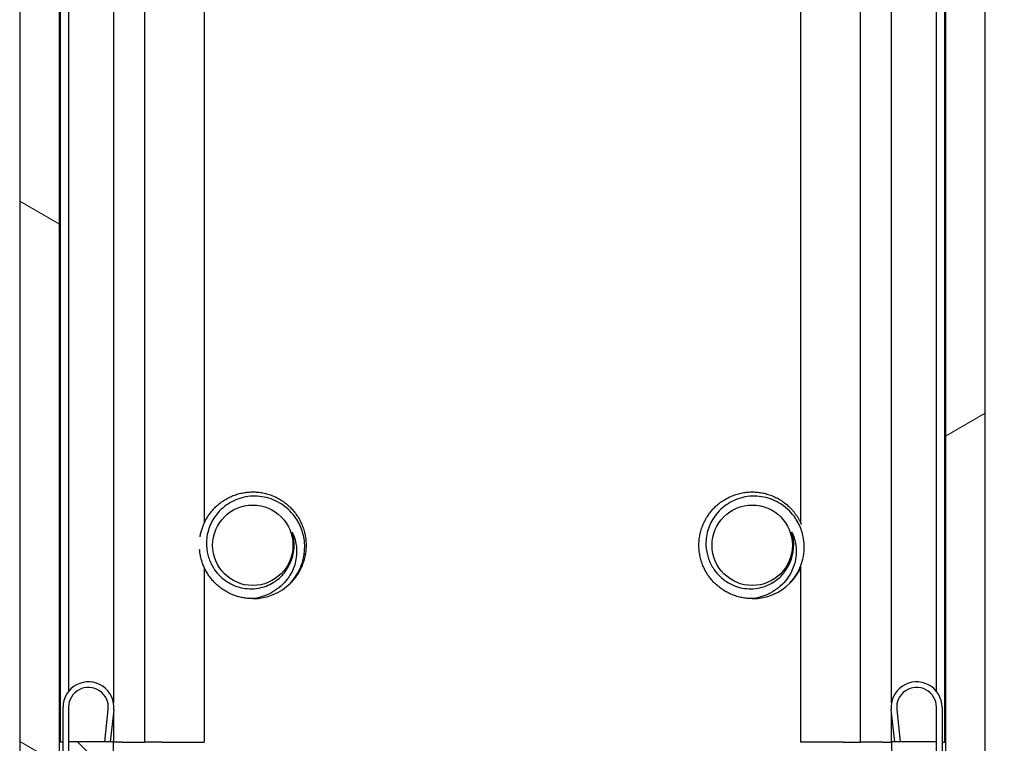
# Model space of a CAD drawing. Header units: millimetres. Extents: x 56 to 1798, y 64 to 1375.
# Tile 39 of 71: x 965 to 1009, y 470 to 502. Entities that reach past the tile are written whole.
import ezdxf

# ---------------------------------------------------------------- set-up
doc = ezdxf.new("R2010")
doc.units = ezdxf.units.MM
doc.header["$LTSCALE"] = 6.666667
for name, color, linetype, lineweight in [('Dimension (ANSI)', 7, 'Continuous', 25), ('Hatch (ANSI)', 7, 'Continuous', 18), ('Visible (ANSI)', 7, 'Continuous', 25)]:
    doc.layers.add(name, color=color, linetype=linetype, lineweight=lineweight)
doc.styles.add('Note Text (ANSI)', font='tahoma.ttf')
doc.dimstyles.new('Default - mm (ANSI)', dxfattribs={"dimscale": 6.666667, "dimtxt": 1.75, "dimasz": 1.5, "dimexe": 2, "dimexo": 1, "dimgap": 0.8, "dimtad": 0, "dimtih": 1, "dimtoh": 1, "dimrnd": 1e-08, "dimzin": 0, "dimdsep": 46, "dimtxsty": 'Note Text (ANSI)', "dimblk": 'Filled-2', "dimcen": 0.09, "dimdle": 10, "dimclrd": 256, "dimclre": 256, "dimclrt": 256, "dimadec": 1, "dimazin": 0, "dimtfac": 1.741714, "dimtofl": 0, "dimtmove": 0, "dimatfit": 3, "dimldrblk": 'Filled-1', "dimfxl": 1, "dimtolj": 1, "dimtzin": 0, "dimlwd": -1, "dimlwe": -1, "dimarcsym": 0})

# ---------------------------------------------------------------- blocks, each defined once
blk = doc.blocks.new('Filled-2')
at = {"color": 0}
for p, q in [((0, 0), (-1, 0.1667)), ((-1, 0.1667), (-1, -0.1667)), ((-1, 0), (0, 0)), ((-1, -0.1667), (0, 0))]:
    blk.add_line(p, q, dxfattribs=at)
at = {"color": 0, "flags": 128}
blk.add_lwpolyline([(-1, -0.1667), (0, 0), (-1, 0.1667), (-1, -0.1667)], dxfattribs=at)
at = {"color": 0}
blk.add_solid([(-1, -0.1667), (0, 0), (-1, 0.1667), (-1, -0.1667)], dxfattribs=at)
blk = doc.blocks.new('*D11')
at = {"layer": 'Defpoints', "color": 0, "transparency": 16777216}
for p in [(1000.07, 1008.663), (1095.216, 1008.663), (1000.07, 456.233)]:
    blk.add_point(p, dxfattribs=at)
at = {"layer": 'Dimension (ANSI)', "transparency": 16777216}
for p, q in [((1006.736, 1008.663), (1108.549, 1008.663)), ((1095.216, 998.663), (1095.216, 756.822)), ((1095.216, 466.233), (1095.216, 708.073)), ((1006.736, 456.233), (1108.549, 456.233))]:
    blk.add_line(p, q, dxfattribs=at)
at = {"layer": 'Dimension (ANSI)', "transparency": 16777216, "xscale": 10, "yscale": 10, "zscale": 10}
for p, rotation in [((1095.216, 1008.663), 90), ((1095.216, 456.233), 270)]:
    blk.add_blockref('Filled-2', p, dxfattribs=dict(at, rotation=rotation))
at = {"layer": 'Dimension (ANSI)', "transparency": 16777216, "char_height": 11.66667, "attachment_point": 5, "style": 'Note Text (ANSI)'}
for s, insert in [('\\A1; 552.43 mm', (1095.216, 743.857)), ('\\A1;[21.749 in]', (1095.216, 719.483))]:
    blk.add_mtext(s, dxfattribs=dict(at, insert=insert))
blk = doc.blocks.new('Filled-1')
at = {"color": 0}
for p, q in [((0, 0), (-1, 0.3333)), ((-1, 0.3333), (-1, -0.3333)), ((-1, 0), (0, 0)), ((-1, -0.3333), (0, 0))]:
    blk.add_line(p, q, dxfattribs=at)
at = {"color": 0, "flags": 128}
blk.add_lwpolyline([(-1, -0.3333), (0, 0), (-1, 0.3333), (-1, -0.3333)], dxfattribs=at)
at = {"color": 0}
blk.add_solid([(-1, -0.3333), (0, 0), (-1, 0.3333), (-1, -0.3333)], dxfattribs=at)

msp = doc.modelspace()

# ---------------------------------------------------------------- hatches: boundary and pattern name
at = {"layer": 'Hatch (ANSI)'}
h = msp.add_hatch(dxfattribs=at)
h.set_pattern_fill('ANSI31', color=256, scale=169.333333, angle=105, style=0)
h.set_pattern_definition([(150, (0, 0), (-10.58333, -18.33087), [])])
h.paths.add_polyline_path([(964.6909, 460.1469), (966.4943, 460.1469), (966.4943, 1004.7483), (964.6909, 1004.7483)])
h = msp.add_hatch(dxfattribs=at)
h.set_pattern_fill('ANSI31', color=256, scale=169.333333, angle=-15, style=0)
h.set_pattern_definition([(30, (0, 0), (-10.58333, 18.33087), [])])
h.paths.add_polyline_path([(1008.3789, 1004.7483), (1006.5755, 1004.7483), (1006.5755, 460.1469), (1008.3789, 460.1469)])
h = msp.add_hatch(dxfattribs=at)
h.set_pattern_fill('ANSI31', color=256, scale=169.333333, angle=90, style=0)
h.set_pattern_definition([(135, (0, 0), (-14.9671, -14.9671), [])])
edge = h.paths.add_edge_path()
edge.add_line((964.6909, 459.4076), (964.6909, 453.0576))
edge.add_line((964.6909, 453.0576), (1008.3789, 453.0576))
edge.add_line((1008.3789, 453.0576), (1008.3789, 459.4076))
edge.add_line((1008.3789, 459.4076), (1006.5499, 459.4076))
edge.add_line((1006.5499, 459.4076), (1006.5499, 460.6776))
edge.add_line((1006.5499, 460.6776), (1006.1689, 460.6776))
edge.add_line((1006.1689, 460.6776), (1006.1689, 469.5676))
edge.add_line((1006.1689, 469.5676), (1004.1369, 469.5676))
edge.add_line((1004.1369, 469.5676), (1004.1369, 462.0689))
edge.add_ellipse((1003.7559, 462.0689), major_axis=(0.381, 0), ratio=1, start_angle=267.54327, end_angle=360, ccw=False)
edge.add_ellipse((1003.6982, 460.724), major_axis=(0.0414, 0.9643), ratio=1, start_angle=0, end_angle=173.33968)
edge.add_ellipse((1003.3239, 458.3916), major_axis=(0.2214, 1.3794), ratio=1, start_angle=108.23411, end_angle=360, ccw=False)
edge.add_ellipse((1000.9916, 458.0173), major_axis=(0.953, 0.1529), ratio=1, start_angle=0, end_angle=180)
edge.add_ellipse((1003.3239, 458.3916), major_axis=(-3.2854, -0.5272), ratio=1, start_angle=0, end_angle=19.53257)
edge.add_ellipse((1000.0696, 456.6136), major_axis=(0.3344, 0.1827), ratio=1, start_angle=241.35038, end_angle=360, ccw=False)
edge.add_line((1000.0696, 456.2326), (973.0003, 456.2326))
edge.add_ellipse((973.0003, 456.6136), major_axis=(0, -0.381), ratio=1, start_angle=241.35038, end_angle=360, ccw=False)
edge.add_ellipse((969.7459, 458.3916), major_axis=(2.92, -1.5953), ratio=1, start_angle=0, end_angle=19.53257)
edge.add_ellipse((972.0783, 458.0173), major_axis=(0.953, -0.1529), ratio=1, start_angle=0, end_angle=180)
edge.add_ellipse((969.7459, 458.3916), major_axis=(1.3794, -0.2214), ratio=1, start_angle=108.23411, end_angle=360, ccw=False)
edge.add_ellipse((969.3716, 460.724), major_axis=(0.1529, -0.953), ratio=1, start_angle=0, end_angle=173.33968)
edge.add_ellipse((969.3139, 462.0689), major_axis=(0.0163, -0.3806), ratio=1, start_angle=267.54327, end_angle=360, ccw=False)
edge.add_line((968.9329, 462.0689), (968.9329, 469.5676))
edge.add_line((968.9329, 469.5676), (966.9009, 469.5676))
edge.add_line((966.9009, 469.5676), (966.9009, 460.6776))
edge.add_line((966.9009, 460.6776), (966.5199, 460.6776))
edge.add_line((966.5199, 460.6776), (966.5199, 459.4076))
edge.add_line((966.5199, 459.4076), (964.6909, 459.4076))

# ---------------------------------------------------------------- linework, layer by layer
at = {"layer": 'Visible (ANSI)'}
for p, q in [((964.6909, 1004.7483), (964.6909, 460.1469)), ((966.4943, 460.1469), (966.4943, 1004.7483)), ((1006.5755, 1004.7483), (1006.5755, 460.1469)), ((1008.3789, 460.1469), (1008.3789, 1004.7483)), ((966.5199, 553.3524), (966.5199, 469.5576)), ((970.3368, 553.4778), (970.3368, 469.5576)), ((1002.733, 469.5576), (1002.733, 553.4778)), ((1006.5499, 469.5576), (1006.5499, 553.3524)), ((973.0435, 553.2252), (973.0435, 479.4676)), ((1000.0264, 479.4676), (1000.0264, 553.2252)), ((966.9009, 551.3976), (966.9009, 471.8485)), ((968.9329, 551.3976), (968.9329, 471.3353)), ((1004.1369, 471.3353), (1004.1369, 551.3976)), ((1006.1689, 471.8485), (1006.1689, 551.3976)), ((973.0435, 477.4476), (973.0435, 469.5576)), ((1000.0264, 469.5576), (1000.0264, 477.4476)), ((966.6509, 461.7826), (966.6509, 471.1326)), ((966.9009, 471.1326), (966.9009, 469.5676)), ((968.5379, 469.5676), (968.6958, 471.0364)), ((968.9444, 471.0097), (968.7894, 469.5676)), ((968.9329, 470.9035), (968.9329, 469.5676)), ((1004.2805, 469.5676), (1004.1255, 471.0097)), ((1004.1369, 469.5676), (1004.1369, 470.9035)), ((1004.3741, 471.0364), (1004.532, 469.5676)), ((1006.1689, 469.5676), (1006.1689, 471.1326)), ((1006.4189, 471.1326), (1006.4189, 461.7826)), ((966.5199, 469.5576), (966.4943, 469.5576)), ((966.6509, 469.5576), (966.5199, 469.5576)), ((968.9329, 469.5676), (966.9009, 469.5676)), ((966.9009, 469.5676), (966.9009, 460.6776)), ((968.9329, 462.0689), (968.9329, 469.5676)), ((969.3303, 469.5576), (968.9329, 469.5576)), ((969.3303, 469.5576), (970.3368, 469.5576)), ((971.1253, 469.5576), (970.3368, 469.5576)), ((971.1253, 469.5576), (973.0435, 469.5576)), ((1001.9446, 469.5576), (1000.0264, 469.5576)), ((1001.9446, 469.5576), (1002.733, 469.5576)), ((1003.7396, 469.5576), (1002.733, 469.5576)), ((1003.7396, 469.5576), (1004.1369, 469.5576)), ((1006.1689, 469.5676), (1004.1369, 469.5676)), ((1004.1369, 469.5676), (1004.1369, 462.0689)), ((1006.1689, 460.6776), (1006.1689, 469.5676)), ((1006.4189, 469.5576), (1006.5499, 469.5576)), ((1006.5499, 469.5576), (1006.5755, 469.5576))]:
    msp.add_line(p, q, dxfattribs=at)
for centre in [(975.2349, 478.4576), (997.8349, 478.4576)]:
    msp.add_circle(centre, 1.8177, dxfattribs=at)
for centre, radius, start, end in [((975.2349, 478.4576), 1.876, 333.64437, 18.64437), ((997.8349, 478.4576), 1.876, 333.64437, 18.64437), ((975.2349, 478.4576), 2.413, 270, 315), ((997.8349, 478.4576), 2.413, 270, 315), ((967.8009, 471.1326), 1.15, 353.86585, 180), ((1005.2689, 471.1326), 1.15, 0, 186.13415), ((967.8009, 471.1326), 0.9, 353.86585, 180), ((1005.2689, 471.1326), 0.9, 0, 186.13415)]:
    msp.add_arc(centre, radius, start, end, dxfattribs=at)
for points, weights, knots in [([(972.852, 478.8372), (972.9751, 479.6103), (973.5287, 480.1639), (974.2354, 480.8706), (975.2349, 480.8706), (976.2344, 480.8706), (976.9412, 480.1639), (977.6479, 479.4571), (977.6479, 478.4576)], [0.975315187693, 0.939377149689, 1, 0.923879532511, 1, 0.923879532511, 1, 0.923879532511, 1], [0.078880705, 0.078880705, 0.078880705, 0.086538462, 0.086538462, 0.096153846, 0.096153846, 0.105769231, 0.105769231, 0.115384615, 0.115384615, 0.115384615]), ([(995.4219, 478.4576), (995.4219, 479.4571), (996.1287, 480.1639), (996.8354, 480.8706), (997.8349, 480.8706), (998.8344, 480.8706), (999.5412, 480.1639), (999.8759, 479.8292), (1000.0593, 479.3929)], [1, 0.923879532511, 1, 0.923879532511, 1, 0.923879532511, 1, 0.962449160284, 0.96194658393], [0.076923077, 0.076923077, 0.076923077, 0.086538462, 0.086538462, 0.096153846, 0.096153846, 0.105769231, 0.105769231, 0.110512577, 0.110512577, 0.110512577]), ([(997.8349, 476.0446), (996.8354, 476.0446), (996.1287, 476.7514), (995.4219, 477.4581), (995.4219, 478.4576)], [1, 0.923879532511, 1, 0.923879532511, 1], [0.057692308, 0.057692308, 0.057692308, 0.067307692, 0.067307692, 0.076923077, 0.076923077, 0.076923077]), ([(975.2349, 476.0446), (974.2354, 476.0446), (973.5287, 476.7514), (972.8995, 477.3805), (972.8294, 478.2675)], [1, 0.923879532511, 1, 0.931665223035, 0.986021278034], [0.057692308, 0.057692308, 0.057692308, 0.067307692, 0.067307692, 0.075939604, 0.075939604, 0.075939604])]:
    msp.add_rational_spline(points, weights, degree=2, knots=knots, dxfattribs=at)
for points, knots in [([(977.5841, 478.4576), (977.575, 478.7357), (977.5196, 478.9543), (977.3998, 479.3148), (977.3047, 479.5073), (977.0331, 479.9067), (976.8241, 480.1309), (976.4248, 480.3923), (976.2957, 480.46), (975.8988, 480.6213), (975.6187, 480.6775), (975.1904, 480.6818), (975.046, 480.6692), (974.631, 480.5905), (974.3712, 480.4878), (973.9148, 480.1978), (973.6973, 480.0032), (973.3908, 479.5632), (973.2914, 479.3565), (973.1484, 478.8727), (973.1346, 478.6359), (973.1411, 478.4576)], [-0.53135799, -0.53135799, -0.53135799, -0.53135799, -0.48495847, -0.48495847, -0.42525004, -0.42525004, -0.35006367, -0.35006367, -0.31711145, -0.31711145, -0.25296075, -0.25296075, -0.22004808, -0.22004808, -0.15737762, -0.15737762, -0.09767705, -0.09767705, -0.05355355, -0.05355355, -0.000001, -0.000001, -0.000001, -0.000001]), ([(1000.1841, 478.4576), (1000.175, 478.7357), (1000.1196, 478.9543), (999.9998, 479.3148), (999.9047, 479.5073), (999.6331, 479.9067), (999.4241, 480.1309), (999.0248, 480.3923), (998.8957, 480.46), (998.4988, 480.6213), (998.2187, 480.6775), (997.7904, 480.6818), (997.646, 480.6692), (997.231, 480.5905), (996.9712, 480.4878), (996.5148, 480.1978), (996.2973, 480.0032), (995.9908, 479.5632), (995.8914, 479.3565), (995.7484, 478.8727), (995.7346, 478.6359), (995.7411, 478.4576)], [-0.53135799, -0.53135799, -0.53135799, -0.53135799, -0.48495847, -0.48495847, -0.42525004, -0.42525004, -0.35006367, -0.35006367, -0.31711145, -0.31711145, -0.25296075, -0.25296075, -0.22004808, -0.22004808, -0.15737762, -0.15737762, -0.09767705, -0.09767705, -0.05355355, -0.05355355, -0.000001, -0.000001, -0.000001, -0.000001]), ([(973.1411, 478.4576), (973.1495, 478.2287), (973.1928, 478.0474), (973.2891, 477.7428), (973.3643, 477.5813), (973.5902, 477.2243), (973.7683, 477.0243), (974.2119, 476.7082), (974.4537, 476.5994), (974.9468, 476.4861), (975.212, 476.4706), (975.727, 476.5593), (975.957, 476.6455), (976.3838, 476.9055), (976.5283, 477.0526), (976.736, 477.2891), (976.839, 477.4505), (976.916, 477.6248)], [-0.3227708, -0.3227708, -0.3227708, -0.3227708, -0.29549718, -0.29549718, -0.26142943, -0.26142943, -0.21435094, -0.21435094, -0.17052081, -0.17052081, -0.1299024, -0.1299024, -0.09448701, -0.09448701, -0.05719334, -0.05719334, 0, 0, 0, 0]), ([(977.2027, 478.4576), (977.2219, 478.3169), (977.2388, 478.0918), (977.1508, 477.6), (977.0779, 477.3917), (976.9047, 477.0715), (976.8244, 476.9546), (976.5415, 476.6188), (976.3107, 476.4327), (975.9281, 476.2306), (975.7995, 476.1771), (975.4791, 476.0766), (975.3238, 476.0545), (975.2349, 476.0446)], [-0.17518901, -0.17518901, -0.17518901, -0.17518901, -0.13651499, -0.13651499, -0.10626258, -0.10626258, -0.08634585, -0.08634585, -0.04603942, -0.04603942, -0.02698483, -0.02698483, 0, 0, 0, 0]), ([(976.9412, 476.7514), (977.07, 476.8887), (977.1618, 477.0179), (977.3114, 477.2605), (977.3788, 477.3977), (977.5804, 477.9329), (977.5903, 478.2701), (977.5841, 478.4576)], [-0.094562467, -0.094562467, -0.094562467, -0.094562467, -0.076777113, -0.076777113, -0.056300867, -0.056300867, -0.000001, -0.000001, -0.000001, -0.000001]), ([(995.7411, 478.4576), (995.7495, 478.2287), (995.7928, 478.0474), (995.8891, 477.7428), (995.9643, 477.5813), (996.1902, 477.2243), (996.3683, 477.0243), (996.8119, 476.7082), (997.0537, 476.5994), (997.5468, 476.4861), (997.812, 476.4706), (998.327, 476.5593), (998.557, 476.6455), (998.9838, 476.9055), (999.1283, 477.0526), (999.336, 477.2891), (999.439, 477.4505), (999.516, 477.6248)], [-0.3227708, -0.3227708, -0.3227708, -0.3227708, -0.29549718, -0.29549718, -0.26142943, -0.26142943, -0.21435094, -0.21435094, -0.17052081, -0.17052081, -0.1299024, -0.1299024, -0.09448701, -0.09448701, -0.05719334, -0.05719334, 0, 0, 0, 0]), ([(999.8027, 478.4576), (999.8219, 478.3169), (999.8388, 478.0918), (999.7508, 477.6), (999.6779, 477.3917), (999.5047, 477.0715), (999.4244, 476.9546), (999.1415, 476.6188), (998.9107, 476.4327), (998.5281, 476.2306), (998.3995, 476.1771), (998.0791, 476.0766), (997.9238, 476.0545), (997.8349, 476.0446)], [-0.17518901, -0.17518901, -0.17518901, -0.17518901, -0.13651499, -0.13651499, -0.10626258, -0.10626258, -0.08634585, -0.08634585, -0.04603942, -0.04603942, -0.02698483, -0.02698483, 0, 0, 0, 0]), ([(999.5412, 476.7514), (999.67, 476.8887), (999.7618, 477.0179), (999.9114, 477.2605), (999.9788, 477.3977), (1000.1804, 477.9329), (1000.1903, 478.2701), (1000.1841, 478.4576)], [-0.094562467, -0.094562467, -0.094562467, -0.094562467, -0.076777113, -0.076777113, -0.056300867, -0.056300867, -0.000001, -0.000001, -0.000001, -0.000001])]:
    msp.add_open_spline(points, degree=3, knots=knots, dxfattribs=at)
for points in [[(977.0125, 479.0574), (977.1104, 478.8687), (977.1739, 478.6686), (977.2027, 478.4576)], [(999.6125, 479.0574), (999.7104, 478.8687), (999.7739, 478.6686), (999.8027, 478.4576)]]:
    msp.add_open_spline(points, degree=3, dxfattribs=at)
for points, weights in [([(977.6479, 478.4576), (977.6479, 477.4581), (976.9412, 476.7514)], [1, 0.923879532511, 1]), ([(1000.0376, 477.4722), (999.8558, 477.066), (999.5412, 476.7514)], [0.962128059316, 0.964616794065, 1])]:
    msp.add_rational_spline(points, weights, degree=2, dxfattribs=at)

# ---------------------------------------------------------------- dimensions: what is measured, and where the dimension line sits
at = {"layer": 'Dimension (ANSI)'}
dim = msp.add_linear_dim(base=(1095.2159, 1008.6626), p1=(1000.0696, 456.2326), p2=(1000.0696, 1008.6626), angle=90, text=' <> mm\\X[21.749 in]', dimstyle='Default - mm (ANSI)', override={"dimgap": 0.8, "dimdec": 2, "dimpost": '', "dimtol": 0, "dimlim": 0, "dimtp": 0, "dimtm": 0, "dimtdec": 2, "dimatfit": 1}, dxfattribs=at)
dim.commit()
dim.dimension.update_dxf_attribs({"geometry": '*D11', "text_midpoint": (1095.2159, 732.4476), "dimtype": 160})

doc.saveas('drawing.dxf')
